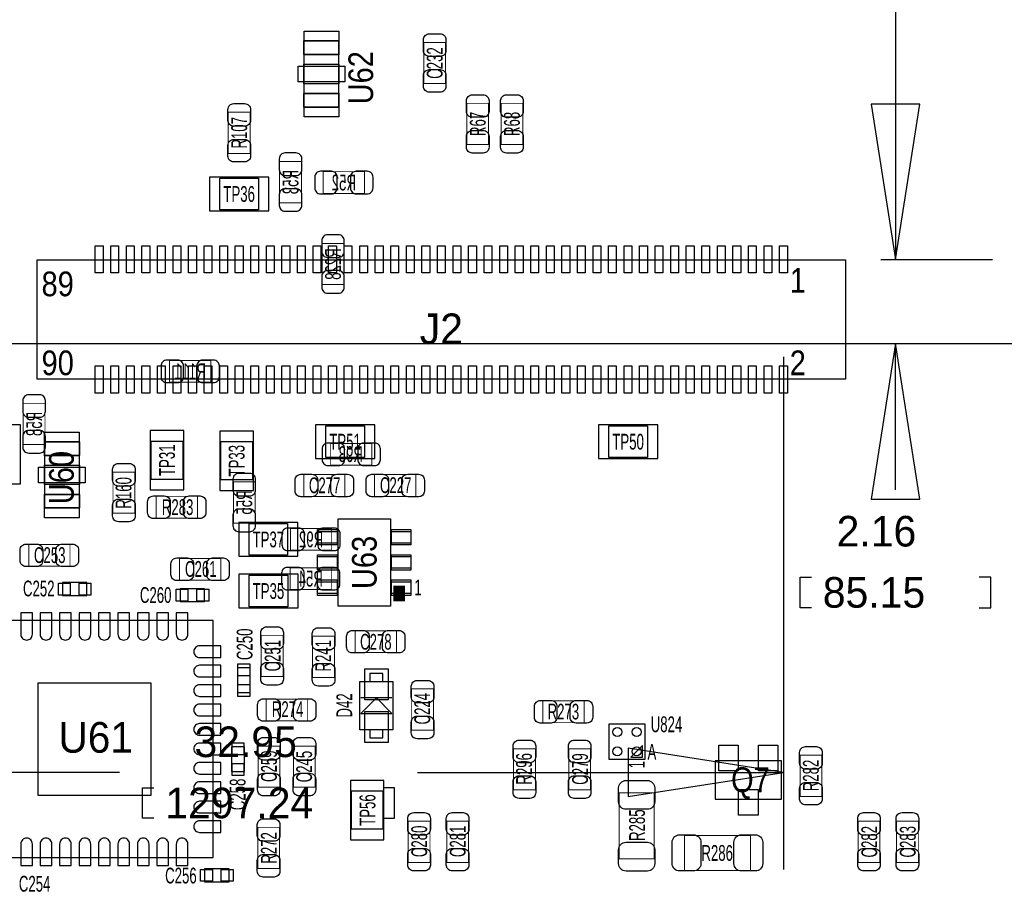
# Model space of a CAD drawing. Extents: x -31 to 174, y -12 to 124.
# Tile 6 of 20: x 61 to 86, y 24 to 47. Entities that reach past the tile are written whole.
import ezdxf
from ezdxf.enums import TextEntityAlignment as Align

# ---------------------------------------------------------------- set-up
doc = ezdxf.new("R2010")
doc.units = 0
for name, color, linetype in [('BG_DIMENSION', 1, 'CONTINUOUS'), ('PG_ASSEMBLY_BOTTOM', 140, 'CONTINUOUS'), ('PG_ASSEMBLY_TOP', 140, 'CONTINUOUS'), ('PIN_BOTTOM', 2, 'CONTINUOUS'), ('PIN_TOP', 160, 'CONTINUOUS'), ('RD_ASSEMBLY_BOTTOM', 140, 'CONTINUOUS'), ('RD_ASSEMBLY_TOP', 140, 'CONTINUOUS')]:
    doc.layers.add(name, color=color, linetype=linetype)

msp = doc.modelspace()

# ---------------------------------------------------------------- linework, layer by layer
at = {"layer": 'BG_DIMENSION'}
for points in [[(83.1723, 48.333914), (83.1723, 40.33393)], [(82.54746, 44.333922), (83.1723, 40.33393), (83.79714, 44.333922), (82.54746, 44.333922)], [(82.795618, 40.33393), (85.672422, 40.33393)], [(49.845722, 38.17112), (91.143582, 38.17112)], [(49.845722, 38.17112), (85.672422, 38.17112)], [(83.79714, 34.171128), (83.1723, 38.17112), (82.54746, 34.171128), (83.79714, 34.171128)], [(83.1723, 34.40303), (83.1723, 38.17112)], [(80.295496, 37.833808), (80.295496, 24.634698)], [(81.0133, 31.37408), (80.7212, 31.37408), (80.7212, 32.16148), (81.0133, 32.16148)], [(85.3313, 31.37408), (85.6234, 31.37408), (85.6234, 32.16148), (85.3313, 32.16148)], [(76.295504, 26.50998), (80.295496, 27.13482), (76.295504, 27.75966), (76.295504, 26.50998)], [(63.21933, 27.13482), (47.3456, 27.13482)], [(70.87743, 27.13482), (80.295496, 27.13482)], [(64.10198, 25.95372), (63.80988, 25.95372), (63.80988, 26.74112), (64.10198, 26.74112)], [(69.99478, 25.95372), (70.28688, 25.95372), (70.28688, 26.74112), (69.99478, 26.74112)]]:
    msp.add_lwpolyline(points, dxfattribs=at)
at = {"layer": 'PG_ASSEMBLY_BOTTOM', "const_width": 0.024892}
for points in [[(67.894454, 42.857674), (67.334638, 42.857674), (67.334638, 41.797478), (67.894454, 41.797478), (67.894454, 42.857674)], [(69.516498, 42.036492), (69.516498, 42.596308), (68.456302, 42.596308), (68.456302, 42.036492), (69.516498, 42.036492)], [(68.986908, 40.74922), (68.427092, 40.74922), (68.427092, 39.689024), (68.986908, 39.689024), (68.986908, 40.74922)], [(64.503554, 37.73678), (64.503554, 37.176964), (65.56375, 37.176964), (65.56375, 37.73678), (64.503554, 37.73678)], [(60.739782, 35.573462), (61.299598, 35.573462), (61.299598, 36.633658), (60.739782, 36.633658), (60.739782, 35.573462)], [(69.706998, 35.042602), (69.706998, 35.602418), (68.646802, 35.602418), (68.646802, 35.042602), (69.706998, 35.042602)], [(66.144902, 33.550352), (66.704718, 33.550352), (66.704718, 34.610548), (66.144902, 34.610548), (66.144902, 33.550352)], [(68.673218, 32.853122), (68.673218, 33.412938), (67.613022, 33.412938), (67.613022, 32.853122), (68.673218, 32.853122)], [(68.664328, 31.840932), (68.664328, 32.400748), (67.604132, 32.400748), (67.604132, 31.840932), (68.664328, 31.840932)]]:
    msp.add_lwpolyline(points, dxfattribs=at)
at = {"layer": 'PG_ASSEMBLY_TOP'}
for points in [[(68.858638, 44.260516), (68.858638, 45.960284), (67.958462, 45.960284), (67.958462, 44.260516), (68.858638, 44.260516)], [(65.531746, 41.58996), (67.055746, 41.58996), (67.055746, 42.45356), (65.531746, 42.45356), (65.531746, 41.58996)], [(81.892394, 37.25672), (61.096144, 37.25672), (61.096144, 40.33012), (81.892394, 40.33012), (81.892394, 37.25672)], [(60.668916, 34.56051), (60.668916, 36.08451), (59.805316, 36.08451), (59.805316, 34.56051), (60.668916, 34.56051)], [(68.25615, 35.21456), (69.78015, 35.21456), (69.78015, 36.07816), (68.25615, 36.07816), (68.25615, 35.21456)], [(75.53579, 35.21456), (77.05979, 35.21456), (77.05979, 36.07816), (75.53579, 36.07816), (75.53579, 35.21456)], [(64.00546, 35.93084), (64.00546, 34.40684), (64.86906, 34.40684), (64.86906, 35.93084), (64.00546, 35.93084)], [(65.79743, 35.91814), (65.79743, 34.39414), (66.66103, 34.39414), (66.66103, 35.91814), (65.79743, 35.91814)], [(61.283342, 35.640264), (61.283342, 33.940496), (62.183518, 33.940496), (62.183518, 35.640264), (61.283342, 35.640264)], [(67.80657, 33.56229), (66.28257, 33.56229), (66.28257, 32.69869), (67.80657, 32.69869), (67.80657, 33.56229)], [(67.80911, 32.23387), (66.28511, 32.23387), (66.28511, 31.37027), (67.80911, 31.37027), (67.80911, 32.23387)], [(69.653404, 29.476954), (69.993256, 29.476954), (69.993256, 29.676852), (69.653404, 29.676852), (69.653404, 29.476954)], [(70.248272, 29.476954), (70.248272, 28.226766), (69.398388, 28.226766), (69.398388, 29.476954), (70.248272, 29.476954)], [(70.22338, 28.651962), (69.82333, 29.051758), (69.42328, 28.651962), (70.22338, 28.651962)], [(70.22338, 29.051758), (69.42328, 29.051758)], [(76.727812, 28.383738), (76.727812, 27.465782), (75.809856, 27.465782), (75.809856, 28.383738), (76.727812, 28.383738)], [(69.653404, 28.026868), (69.993256, 28.026868), (69.993256, 28.226766), (69.653404, 28.226766), (69.653404, 28.026868)], [(80.24114, 27.42819), (78.53934, 27.42819), (78.53934, 26.44775), (80.24114, 26.44775), (80.24114, 27.42819)], [(69.15404, 26.92654), (69.15404, 25.40254), (70.01764, 25.40254), (70.01764, 26.92654), (69.15404, 26.92654)]]:
    msp.add_lwpolyline(points, dxfattribs=at)
for points in [[(67.958462, 45.610526), (67.958462, 45.960284), (68.858638, 45.960284), (68.858638, 45.610526)], [(67.958462, 44.860464), (67.958462, 45.360336), (68.858638, 45.360336), (68.858638, 44.860464)], [(67.958462, 44.260516), (67.958462, 44.610274), (68.858638, 44.610274), (68.858638, 44.260516)], [(61.283342, 35.290506), (61.283342, 35.640264), (62.183518, 35.640264), (62.183518, 35.290506)], [(61.283342, 34.540444), (61.283342, 35.040316), (62.183518, 35.040316), (62.183518, 34.540444)], [(61.283342, 33.940496), (61.283342, 34.290254), (62.183518, 34.290254), (62.183518, 33.940496)], [(68.837556, 31.41345), (68.837556, 33.663382), (70.187312, 33.663382), (70.187312, 31.41345)], [(68.312538, 33.038542), (68.312538, 33.338516), (68.81241, 33.338516), (68.81241, 33.038542)], [(70.212458, 33.038542), (70.212458, 33.338516), (70.71233, 33.338516), (70.71233, 33.038542)], [(68.312538, 32.388302), (68.312538, 32.68853), (68.81241, 32.68853), (68.81241, 32.388302)], [(70.212458, 32.388302), (70.212458, 32.68853), (70.71233, 32.68853), (70.71233, 32.388302)], [(62.37732, 31.68777), (62.37732, 32.01797), (61.7474, 32.01797), (61.7474, 31.68777)], [(68.312538, 31.738316), (68.312538, 32.03829), (68.81241, 32.03829), (68.81241, 31.738316)], [(70.212458, 31.738316), (70.212458, 32.03829), (70.71233, 32.03829), (70.71233, 31.738316)], [(64.77635, 31.86176), (64.77635, 31.53156), (65.40627, 31.53156), (65.40627, 31.86176)], [(59.525408, 31.040832), (59.525408, 24.940768), (65.625472, 24.940768), (65.625472, 31.040832)], [(66.24701, 29.192728), (66.57721, 29.192728), (66.57721, 29.822648), (66.24701, 29.822648)], [(66.42735, 27.79014), (66.09715, 27.79014), (66.09715, 27.16022), (66.42735, 27.16022)], [(76.668884, 27.52471), (76.668884, 27.824684), (76.36891, 27.52471)], [(65.405, 24.6507), (65.405, 24.3205), (66.03492, 24.3205), (66.03492, 24.6507)]]:
    msp.add_lwpolyline(points, close=True, dxfattribs=at)
for points, const_width in [([(71.603108, 44.862496), (71.043292, 44.862496), (71.043292, 45.922692), (71.603108, 45.922692), (71.603108, 44.862496)], 0.024892), ([(72.71004, 43.294808), (72.150224, 43.294808), (72.150224, 44.355004), (72.71004, 44.355004), (72.71004, 43.294808)], 0.024892), ([(73.58888, 43.294808), (73.029064, 43.294808), (73.029064, 44.355004), (73.58888, 44.355004), (73.58888, 43.294808)], 0.024892), ([(66.013838, 44.126912), (66.573654, 44.126912), (66.573654, 43.066716), (66.013838, 43.066716), (66.013838, 44.126912)], 0.024892), ([(63.608458, 33.805622), (63.048642, 33.805622), (63.048642, 34.865818), (63.608458, 34.865818), (63.608458, 33.805622)], 0.024892), ([(67.953382, 34.238692), (67.953382, 34.798508), (69.013578, 34.798508), (69.013578, 34.238692), (67.953382, 34.238692)], 0.024892), ([(70.838568, 34.798508), (70.838568, 34.238692), (69.778372, 34.238692), (69.778372, 34.798508), (70.838568, 34.798508)], 0.024892), ([(65.218818, 34.239708), (65.218818, 33.679892), (64.158622, 33.679892), (64.158622, 34.239708), (65.218818, 34.239708)], 0.024892), ([(60.882022, 32.441642), (60.882022, 33.001458), (61.942218, 33.001458), (61.942218, 32.441642), (60.882022, 32.441642)], 0.024892), ([(65.818258, 32.643318), (65.818258, 32.083502), (64.758062, 32.083502), (64.758062, 32.643318), (65.818258, 32.643318)], 0.024892), ([(70.412356, 31.938468), (70.412356, 31.538418)], 0.299974), ([(66.862452, 30.662626), (67.422268, 30.662626), (67.422268, 29.60243), (66.862452, 29.60243), (66.862452, 30.662626)], 0.024892), ([(68.183252, 30.637988), (68.743068, 30.637988), (68.743068, 29.577792), (68.183252, 29.577792), (68.183252, 30.637988)], 0.024892), ([(70.336918, 30.777688), (70.336918, 30.217872), (69.276722, 30.217872), (69.276722, 30.777688), (70.336918, 30.777688)], 0.024892), ([(71.290688, 28.221432), (70.730872, 28.221432), (70.730872, 29.281628), (71.290688, 29.281628), (71.290688, 28.221432)], 0.024892), ([(68.047108, 29.02077), (68.047108, 28.460954), (66.986912, 28.460954), (66.986912, 29.02077), (68.047108, 29.02077)], 0.024892), ([(74.107802, 28.414472), (74.107802, 28.974288), (75.167998, 28.974288), (75.167998, 28.414472), (74.107802, 28.414472)], 0.024892), ([(67.338448, 26.752042), (66.778632, 26.752042), (66.778632, 27.812238), (67.338448, 27.812238), (67.338448, 26.752042)], 0.024892), ([(67.691762, 27.812238), (68.251578, 27.812238), (68.251578, 26.752042), (67.691762, 26.752042), (67.691762, 27.812238)], 0.024892), ([(73.352152, 27.744928), (73.911968, 27.744928), (73.911968, 26.684732), (73.352152, 26.684732), (73.352152, 27.744928)], 0.024892), ([(74.772012, 27.744928), (75.331828, 27.744928), (75.331828, 26.684732), (74.772012, 26.684732), (74.772012, 27.744928)], 0.024892), ([(81.280508, 26.517854), (80.720692, 26.517854), (80.720692, 27.57805), (81.280508, 27.57805), (81.280508, 26.517854)], 0.024892), ([(76.968858, 24.910796), (76.068682, 24.910796), (76.068682, 26.610564), (76.968858, 26.610564), (76.968858, 24.910796)], 0.024892), ([(71.202042, 24.819102), (70.642226, 24.819102), (70.642226, 25.879298), (71.202042, 25.879298), (71.202042, 24.819102)], 0.024892), ([(72.192134, 24.819102), (71.632318, 24.819102), (71.632318, 25.879298), (72.192134, 25.879298), (72.192134, 24.819102)], 0.024892), ([(82.773012, 24.819102), (82.213196, 24.819102), (82.213196, 25.879298), (82.773012, 25.879298), (82.773012, 24.819102)], 0.024892), ([(83.763104, 24.819102), (83.203288, 24.819102), (83.203288, 25.879298), (83.763104, 25.879298), (83.763104, 24.819102)], 0.024892), ([(67.330828, 24.660352), (66.771012, 24.660352), (66.771012, 25.720548), (67.330828, 25.720548), (67.330828, 24.660352)], 0.024892), ([(77.745336, 24.613362), (77.745336, 25.513538), (79.445104, 25.513538), (79.445104, 24.613362), (77.745336, 24.613362)], 0.024892)]:
    msp.add_lwpolyline(points, dxfattribs=dict(at, const_width=const_width))
at = {"layer": 'PIN_BOTTOM'}
for points in [[(67.324478, 42.927524), (67.324478, 42.647616, 0.414846), (67.474592, 42.497502), (67.7545, 42.497502, 0.414846), (67.904614, 42.647616), (67.904614, 42.927524, 0.414846), (67.7545, 43.077638), (67.474592, 43.077638, 0.414846)], [(68.386452, 42.026332), (68.66636, 42.026332, 0.414846), (68.816474, 42.176446), (68.816474, 42.456354, 0.414846), (68.66636, 42.606468), (68.386452, 42.606468, 0.414846), (68.236338, 42.456354), (68.236338, 42.176446, 0.414846)], [(69.586348, 42.606468), (69.30644, 42.606468, 0.414846), (69.156326, 42.456354), (69.156326, 42.176446, 0.414846), (69.30644, 42.026332), (69.586348, 42.026332, 0.414846), (69.736462, 42.176446), (69.736462, 42.456354, 0.414846)], [(67.904614, 41.727628), (67.904614, 42.007536, 0.414846), (67.7545, 42.15765), (67.474592, 42.15765, 0.414846), (67.324478, 42.007536), (67.324478, 41.727628, 0.414846), (67.474592, 41.577514), (67.7545, 41.577514, 0.414846)], [(68.416932, 40.81907), (68.416932, 40.539162, 0.414846), (68.567046, 40.389048), (68.846954, 40.389048, 0.414846), (68.997068, 40.539162), (68.997068, 40.81907, 0.414846), (68.846954, 40.969184), (68.567046, 40.969184, 0.414846)], [(68.997068, 39.619174), (68.997068, 39.899082, 0.414846), (68.846954, 40.049196), (68.567046, 40.049196, 0.414846), (68.416932, 39.899082), (68.416932, 39.619174, 0.414846), (68.567046, 39.46906), (68.846954, 39.46906, 0.414846)], [(64.433704, 37.166804), (64.713612, 37.166804, 0.414846), (64.863726, 37.316918), (64.863726, 37.596826, 0.414846), (64.713612, 37.74694), (64.433704, 37.74694, 0.414846), (64.28359, 37.596826), (64.28359, 37.316918, 0.414846)], [(65.6336, 37.74694), (65.353692, 37.74694, 0.414846), (65.203578, 37.596826), (65.203578, 37.316918, 0.414846), (65.353692, 37.166804), (65.6336, 37.166804, 0.414846), (65.783714, 37.316918), (65.783714, 37.596826, 0.414846)], [(60.729622, 36.703508), (60.729622, 36.4236, 0.414846), (60.879736, 36.273486), (61.159644, 36.273486, 0.414846), (61.309758, 36.4236), (61.309758, 36.703508, 0.414846), (61.159644, 36.853622), (60.879736, 36.853622, 0.414846)], [(61.309758, 35.503612), (61.309758, 35.78352, 0.414846), (61.159644, 35.933634), (60.879736, 35.933634, 0.414846), (60.729622, 35.78352), (60.729622, 35.503612, 0.414846), (60.879736, 35.353498), (61.159644, 35.353498, 0.414846)], [(68.576952, 35.032442), (68.85686, 35.032442, 0.414846), (69.006974, 35.182556), (69.006974, 35.462464, 0.414846), (68.85686, 35.612578), (68.576952, 35.612578, 0.414846), (68.426838, 35.462464), (68.426838, 35.182556, 0.414846)], [(69.776848, 35.612578), (69.49694, 35.612578, 0.414846), (69.346826, 35.462464), (69.346826, 35.182556, 0.414846), (69.49694, 35.032442), (69.776848, 35.032442, 0.414846), (69.926962, 35.182556), (69.926962, 35.462464, 0.414846)], [(66.134742, 34.680398), (66.134742, 34.40049, 0.414846), (66.284856, 34.250376), (66.564764, 34.250376, 0.414846), (66.714878, 34.40049), (66.714878, 34.680398, 0.414846), (66.564764, 34.830512), (66.284856, 34.830512, 0.414846)], [(66.714878, 33.480502), (66.714878, 33.76041, 0.414846), (66.564764, 33.910524), (66.284856, 33.910524, 0.414846), (66.134742, 33.76041), (66.134742, 33.480502, 0.414846), (66.284856, 33.330388), (66.564764, 33.330388, 0.414846)], [(67.543172, 32.842962), (67.82308, 32.842962, 0.414846), (67.973194, 32.993076), (67.973194, 33.272984, 0.414846), (67.82308, 33.423098), (67.543172, 33.423098, 0.414846), (67.393058, 33.272984), (67.393058, 32.993076, 0.414846)], [(68.743068, 33.423098), (68.46316, 33.423098, 0.414846), (68.313046, 33.272984), (68.313046, 32.993076, 0.414846), (68.46316, 32.842962), (68.743068, 32.842962, 0.414846), (68.893182, 32.993076), (68.893182, 33.272984, 0.414846)], [(67.534282, 31.830772), (67.81419, 31.830772, 0.414846), (67.964304, 31.980886), (67.964304, 32.260794, 0.414846), (67.81419, 32.410908), (67.534282, 32.410908, 0.414846), (67.384168, 32.260794), (67.384168, 31.980886, 0.414846)], [(68.734178, 32.410908), (68.45427, 32.410908, 0.414846), (68.304156, 32.260794), (68.304156, 31.980886, 0.414846), (68.45427, 31.830772), (68.734178, 31.830772, 0.414846), (68.884292, 31.980886), (68.884292, 32.260794, 0.414846)]]:
    msp.add_lwpolyline(points, format="xyb", close=True, dxfattribs=at)
at = {"layer": 'PIN_TOP'}
for points in [[(68.85305, 45.6057), (67.96405, 45.6057), (67.96405, 46.2153), (68.85305, 46.2153)], [(69.008498, 44.910375), (67.808602, 44.910375), (67.808602, 45.310425), (69.008498, 45.310425)], [(68.85305, 44.0055), (67.96405, 44.0055), (67.96405, 44.6151), (68.85305, 44.6151)], [(65.798446, 41.61536), (65.798446, 42.42816), (66.789046, 42.42816), (66.789046, 41.61536)], [(62.793245, 40.689022), (62.793245, 39.988998), (62.593347, 39.988998), (62.593347, 40.689022)], [(63.193295, 40.689022), (63.193295, 39.988998), (62.993397, 39.988998), (62.993397, 40.689022)], [(63.593345, 40.689022), (63.593345, 39.988998), (63.393447, 39.988998), (63.393447, 40.689022)], [(63.993395, 40.689022), (63.993395, 39.988998), (63.793497, 39.988998), (63.793497, 40.689022)], [(64.393445, 40.689022), (64.393445, 39.988998), (64.193547, 39.988998), (64.193547, 40.689022)], [(64.793495, 40.689022), (64.793495, 39.988998), (64.593597, 39.988998), (64.593597, 40.689022)], [(65.193545, 40.689022), (65.193545, 39.988998), (64.993647, 39.988998), (64.993647, 40.689022)], [(65.593595, 40.689022), (65.593595, 39.988998), (65.393697, 39.988998), (65.393697, 40.689022)], [(65.993645, 40.689022), (65.993645, 39.988998), (65.793747, 39.988998), (65.793747, 40.689022)], [(66.393695, 40.689022), (66.393695, 39.988998), (66.193797, 39.988998), (66.193797, 40.689022)], [(66.793745, 40.689022), (66.793745, 39.988998), (66.593847, 39.988998), (66.593847, 40.689022)], [(67.193795, 40.689022), (67.193795, 39.988998), (66.993897, 39.988998), (66.993897, 40.689022)], [(67.593845, 40.689022), (67.593845, 39.988998), (67.393947, 39.988998), (67.393947, 40.689022)], [(67.993895, 40.689022), (67.993895, 39.988998), (67.793997, 39.988998), (67.793997, 40.689022)], [(68.393945, 40.689022), (68.393945, 39.988998), (68.194047, 39.988998), (68.194047, 40.689022)], [(68.793995, 40.689022), (68.793995, 39.988998), (68.594097, 39.988998), (68.594097, 40.689022)], [(69.194045, 40.689022), (69.194045, 39.988998), (68.994147, 39.988998), (68.994147, 40.689022)], [(69.594095, 40.689022), (69.594095, 39.988998), (69.394197, 39.988998), (69.394197, 40.689022)], [(69.994145, 40.689022), (69.994145, 39.988998), (69.794247, 39.988998), (69.794247, 40.689022)], [(70.394195, 40.689022), (70.394195, 39.988998), (70.194297, 39.988998), (70.194297, 40.689022)], [(70.794245, 40.689022), (70.794245, 39.988998), (70.594347, 39.988998), (70.594347, 40.689022)], [(71.194295, 40.689022), (71.194295, 39.988998), (70.994397, 39.988998), (70.994397, 40.689022)], [(71.594345, 40.689022), (71.594345, 39.988998), (71.394447, 39.988998), (71.394447, 40.689022)], [(71.994395, 40.689022), (71.994395, 39.988998), (71.794497, 39.988998), (71.794497, 40.689022)], [(72.394445, 40.689022), (72.394445, 39.988998), (72.194547, 39.988998), (72.194547, 40.689022)], [(72.794495, 40.689022), (72.794495, 39.988998), (72.594597, 39.988998), (72.594597, 40.689022)], [(73.194545, 40.689022), (73.194545, 39.988998), (72.994647, 39.988998), (72.994647, 40.689022)], [(73.594595, 40.689022), (73.594595, 39.988998), (73.394697, 39.988998), (73.394697, 40.689022)], [(73.994645, 40.689022), (73.994645, 39.988998), (73.794747, 39.988998), (73.794747, 40.689022)], [(74.394695, 40.689022), (74.394695, 39.988998), (74.194797, 39.988998), (74.194797, 40.689022)], [(74.794745, 40.689022), (74.794745, 39.988998), (74.594847, 39.988998), (74.594847, 40.689022)], [(75.194795, 40.689022), (75.194795, 39.988998), (74.994897, 39.988998), (74.994897, 40.689022)], [(75.594845, 40.689022), (75.594845, 39.988998), (75.394947, 39.988998), (75.394947, 40.689022)], [(75.994895, 40.689022), (75.994895, 39.988998), (75.794997, 39.988998), (75.794997, 40.689022)], [(76.394945, 40.689022), (76.394945, 39.988998), (76.195047, 39.988998), (76.195047, 40.689022)], [(76.794995, 40.689022), (76.794995, 39.988998), (76.595097, 39.988998), (76.595097, 40.689022)], [(77.195045, 40.689022), (77.195045, 39.988998), (76.995147, 39.988998), (76.995147, 40.689022)], [(77.595095, 40.689022), (77.595095, 39.988998), (77.395197, 39.988998), (77.395197, 40.689022)], [(77.995145, 40.689022), (77.995145, 39.988998), (77.795247, 39.988998), (77.795247, 40.689022)], [(78.395195, 40.689022), (78.395195, 39.988998), (78.195297, 39.988998), (78.195297, 40.689022)], [(78.795245, 40.689022), (78.795245, 39.988998), (78.595347, 39.988998), (78.595347, 40.689022)], [(79.195295, 40.689022), (79.195295, 39.988998), (78.995397, 39.988998), (78.995397, 40.689022)], [(79.595345, 40.689022), (79.595345, 39.988998), (79.395447, 39.988998), (79.395447, 40.689022)], [(79.995395, 40.689022), (79.995395, 39.988998), (79.795497, 39.988998), (79.795497, 40.689022)], [(80.395445, 40.689022), (80.395445, 39.988998), (80.195547, 39.988998), (80.195547, 40.689022)], [(62.793245, 37.597842), (62.793245, 36.897818), (62.593347, 36.897818), (62.593347, 37.597842)], [(63.193295, 37.597842), (63.193295, 36.897818), (62.993397, 36.897818), (62.993397, 37.597842)], [(63.593345, 37.597842), (63.593345, 36.897818), (63.393447, 36.897818), (63.393447, 37.597842)], [(63.993395, 37.597842), (63.993395, 36.897818), (63.793497, 36.897818), (63.793497, 37.597842)], [(64.393445, 37.597842), (64.393445, 36.897818), (64.193547, 36.897818), (64.193547, 37.597842)], [(64.793495, 37.597842), (64.793495, 36.897818), (64.593597, 36.897818), (64.593597, 37.597842)], [(65.193545, 37.597842), (65.193545, 36.897818), (64.993647, 36.897818), (64.993647, 37.597842)], [(65.593595, 37.597842), (65.593595, 36.897818), (65.393697, 36.897818), (65.393697, 37.597842)], [(65.993645, 37.597842), (65.993645, 36.897818), (65.793747, 36.897818), (65.793747, 37.597842)], [(66.393695, 37.597842), (66.393695, 36.897818), (66.193797, 36.897818), (66.193797, 37.597842)], [(66.793745, 37.597842), (66.793745, 36.897818), (66.593847, 36.897818), (66.593847, 37.597842)], [(67.193795, 37.597842), (67.193795, 36.897818), (66.993897, 36.897818), (66.993897, 37.597842)], [(67.593845, 37.597842), (67.593845, 36.897818), (67.393947, 36.897818), (67.393947, 37.597842)], [(67.993895, 37.597842), (67.993895, 36.897818), (67.793997, 36.897818), (67.793997, 37.597842)], [(68.393945, 37.597842), (68.393945, 36.897818), (68.194047, 36.897818), (68.194047, 37.597842)], [(68.793995, 37.597842), (68.793995, 36.897818), (68.594097, 36.897818), (68.594097, 37.597842)], [(69.194045, 37.597842), (69.194045, 36.897818), (68.994147, 36.897818), (68.994147, 37.597842)], [(69.594095, 37.597842), (69.594095, 36.897818), (69.394197, 36.897818), (69.394197, 37.597842)], [(69.994145, 37.597842), (69.994145, 36.897818), (69.794247, 36.897818), (69.794247, 37.597842)], [(70.394195, 37.597842), (70.394195, 36.897818), (70.194297, 36.897818), (70.194297, 37.597842)], [(70.794245, 37.597842), (70.794245, 36.897818), (70.594347, 36.897818), (70.594347, 37.597842)], [(71.194295, 37.597842), (71.194295, 36.897818), (70.994397, 36.897818), (70.994397, 37.597842)], [(71.594345, 37.597842), (71.594345, 36.897818), (71.394447, 36.897818), (71.394447, 37.597842)], [(71.994395, 37.597842), (71.994395, 36.897818), (71.794497, 36.897818), (71.794497, 37.597842)], [(72.394445, 37.597842), (72.394445, 36.897818), (72.194547, 36.897818), (72.194547, 37.597842)], [(72.794495, 37.597842), (72.794495, 36.897818), (72.594597, 36.897818), (72.594597, 37.597842)], [(73.194545, 37.597842), (73.194545, 36.897818), (72.994647, 36.897818), (72.994647, 37.597842)], [(73.594595, 37.597842), (73.594595, 36.897818), (73.394697, 36.897818), (73.394697, 37.597842)], [(73.994645, 37.597842), (73.994645, 36.897818), (73.794747, 36.897818), (73.794747, 37.597842)], [(74.394695, 37.597842), (74.394695, 36.897818), (74.194797, 36.897818), (74.194797, 37.597842)], [(74.794745, 37.597842), (74.794745, 36.897818), (74.594847, 36.897818), (74.594847, 37.597842)], [(75.194795, 37.597842), (75.194795, 36.897818), (74.994897, 36.897818), (74.994897, 37.597842)], [(75.594845, 37.597842), (75.594845, 36.897818), (75.394947, 36.897818), (75.394947, 37.597842)], [(75.994895, 37.597842), (75.994895, 36.897818), (75.794997, 36.897818), (75.794997, 37.597842)], [(76.394945, 37.597842), (76.394945, 36.897818), (76.195047, 36.897818), (76.195047, 37.597842)], [(76.794995, 37.597842), (76.794995, 36.897818), (76.595097, 36.897818), (76.595097, 37.597842)], [(77.195045, 37.597842), (77.195045, 36.897818), (76.995147, 36.897818), (76.995147, 37.597842)], [(77.595095, 37.597842), (77.595095, 36.897818), (77.395197, 36.897818), (77.395197, 37.597842)], [(77.995145, 37.597842), (77.995145, 36.897818), (77.795247, 36.897818), (77.795247, 37.597842)], [(78.395195, 37.597842), (78.395195, 36.897818), (78.195297, 36.897818), (78.195297, 37.597842)], [(78.795245, 37.597842), (78.795245, 36.897818), (78.595347, 36.897818), (78.595347, 37.597842)], [(79.195295, 37.597842), (79.195295, 36.897818), (78.995397, 36.897818), (78.995397, 37.597842)], [(79.595345, 37.597842), (79.595345, 36.897818), (79.395447, 36.897818), (79.395447, 37.597842)], [(79.995395, 37.597842), (79.995395, 36.897818), (79.795497, 36.897818), (79.795497, 37.597842)], [(80.395445, 37.597842), (80.395445, 36.897818), (80.195547, 36.897818), (80.195547, 37.597842)], [(68.52285, 35.23996), (68.52285, 36.05276), (69.51345, 36.05276), (69.51345, 35.23996)], [(75.80249, 35.23996), (75.80249, 36.05276), (76.79309, 36.05276), (76.79309, 35.23996)], [(61.28893, 35.89528), (62.17793, 35.89528), (62.17793, 35.28568), (61.28893, 35.28568)], [(64.03086, 35.66414), (64.84366, 35.66414), (64.84366, 34.67354), (64.03086, 34.67354)], [(65.82283, 35.65144), (66.63563, 35.65144), (66.63563, 34.66084), (65.82283, 34.66084)], [(61.133482, 34.990405), (62.333378, 34.990405), (62.333378, 34.590355), (61.133482, 34.590355)], [(61.28893, 34.29508), (62.17793, 34.29508), (62.17793, 33.68548), (61.28893, 33.68548)], [(67.53987, 33.53689), (67.53987, 32.72409), (66.54927, 32.72409), (66.54927, 33.53689)], [(68.812537, 32.988377), (68.312411, 32.988377), (68.312411, 33.388427), (68.812537, 33.388427)], [(70.712457, 32.988377), (70.212331, 32.988377), (70.212331, 33.388427), (70.712457, 33.388427)], [(68.812537, 32.338391), (68.312411, 32.338391), (68.312411, 32.738441), (68.812537, 32.738441)], [(70.712457, 32.338391), (70.212331, 32.338391), (70.212331, 32.738441), (70.712457, 32.738441)], [(67.54241, 32.20847), (67.54241, 31.39567), (66.55181, 31.39567), (66.55181, 32.20847)], [(61.947806, 32.00527), (61.947806, 31.70047), (61.643006, 31.70047), (61.643006, 32.00527)], [(62.481714, 32.00527), (62.481714, 31.70047), (62.176914, 31.70047), (62.176914, 32.00527)], [(68.812537, 31.688405), (68.312411, 31.688405), (68.312411, 32.088455), (68.812537, 32.088455)], [(70.712457, 31.688405), (70.212331, 31.688405), (70.212331, 32.088455), (70.712457, 32.088455)], [(64.671956, 31.54426), (64.671956, 31.84906), (64.976756, 31.84906), (64.976756, 31.54426)], [(65.205864, 31.54426), (65.205864, 31.84906), (65.510664, 31.84906), (65.510664, 31.54426)], [(66.56451, 29.622242), (66.25971, 29.622242), (66.25971, 29.927042), (66.56451, 29.927042)], [(69.523356, 29.80182), (70.123304, 29.80182), (70.123304, 29.00172), (69.523356, 29.00172)], [(61.125354, 26.540714), (61.125354, 29.440632), (64.025272, 29.440632), (64.025272, 26.540714)], [(66.56451, 29.088334), (66.25971, 29.088334), (66.25971, 29.393134), (66.56451, 29.393134)], [(69.523356, 28.702), (70.123304, 28.702), (70.123304, 27.9019), (69.523356, 27.9019)], [(66.10985, 27.894534), (66.41465, 27.894534), (66.41465, 27.589734), (66.10985, 27.589734)], [(79.132176, 27.837892), (79.132176, 27.178), (78.632304, 27.178), (78.632304, 27.837892)], [(80.148176, 27.837892), (80.148176, 27.178), (79.648304, 27.178), (79.648304, 27.837892)], [(66.10985, 27.360626), (66.41465, 27.360626), (66.41465, 27.055826), (66.10985, 27.055826)], [(69.17944, 26.65984), (69.99224, 26.65984), (69.99224, 25.66924), (69.17944, 25.66924)], [(79.640176, 26.69794), (79.640176, 26.038048), (79.140304, 26.038048), (79.140304, 26.69794)], [(65.300606, 24.3332), (65.300606, 24.638), (65.605406, 24.638), (65.605406, 24.3332)], [(65.834514, 24.3332), (65.834514, 24.638), (66.139314, 24.638), (66.139314, 24.3332)]]:
    msp.add_lwpolyline(points, close=True, dxfattribs=at)
for points in [[(71.613268, 45.992542), (71.613268, 45.712634, -0.414846), (71.463154, 45.56252), (71.183246, 45.56252, -0.414846), (71.033132, 45.712634), (71.033132, 45.992542, -0.414846), (71.183246, 46.142656), (71.463154, 46.142656, -0.414846)], [(71.033132, 44.792646), (71.033132, 45.072554, -0.414846), (71.183246, 45.222668), (71.463154, 45.222668, -0.414846), (71.613268, 45.072554), (71.613268, 44.792646, -0.414846), (71.463154, 44.642532), (71.183246, 44.642532, -0.414846)], [(72.7202, 44.424854), (72.7202, 44.144946, -0.414846), (72.570086, 43.994832), (72.290178, 43.994832, -0.414846), (72.140064, 44.144946), (72.140064, 44.424854, -0.414846), (72.290178, 44.574968), (72.570086, 44.574968, -0.414846)], [(73.59904, 44.424854), (73.59904, 44.144946, -0.414846), (73.448926, 43.994832), (73.169018, 43.994832, -0.414846), (73.018904, 44.144946), (73.018904, 44.424854, -0.414846), (73.169018, 44.574968), (73.448926, 44.574968, -0.414846)], [(66.583814, 44.196762), (66.583814, 43.916854, -0.414846), (66.4337, 43.76674), (66.153792, 43.76674, -0.414846), (66.003678, 43.916854), (66.003678, 44.196762, -0.414846), (66.153792, 44.346876), (66.4337, 44.346876, -0.414846)], [(72.140064, 43.224958), (72.140064, 43.504866, -0.414846), (72.290178, 43.65498), (72.570086, 43.65498, -0.414846), (72.7202, 43.504866), (72.7202, 43.224958, -0.414846), (72.570086, 43.074844), (72.290178, 43.074844, -0.414846)], [(73.018904, 43.224958), (73.018904, 43.504866, -0.414846), (73.169018, 43.65498), (73.448926, 43.65498, -0.414846), (73.59904, 43.504866), (73.59904, 43.224958, -0.414846), (73.448926, 43.074844), (73.169018, 43.074844, -0.414846)], [(66.003678, 42.996866), (66.003678, 43.276774, -0.414846), (66.153792, 43.426888), (66.4337, 43.426888, -0.414846), (66.583814, 43.276774), (66.583814, 42.996866, -0.414846), (66.4337, 42.846752), (66.153792, 42.846752, -0.414846)], [(63.618618, 34.935668), (63.618618, 34.65576, -0.414846), (63.468504, 34.505646), (63.188596, 34.505646, -0.414846), (63.038482, 34.65576), (63.038482, 34.935668, -0.414846), (63.188596, 35.085782), (63.468504, 35.085782, -0.414846)], [(67.883532, 34.808668), (68.16344, 34.808668, -0.414846), (68.313554, 34.658554), (68.313554, 34.378646, -0.414846), (68.16344, 34.228532), (67.883532, 34.228532, -0.414846), (67.733418, 34.378646), (67.733418, 34.658554, -0.414846)], [(69.083428, 34.228532), (68.80352, 34.228532, -0.414846), (68.653406, 34.378646), (68.653406, 34.658554, -0.414846), (68.80352, 34.808668), (69.083428, 34.808668, -0.414846), (69.233542, 34.658554), (69.233542, 34.378646, -0.414846)], [(69.708522, 34.808668), (69.98843, 34.808668, -0.414846), (70.138544, 34.658554), (70.138544, 34.378646, -0.414846), (69.98843, 34.228532), (69.708522, 34.228532, -0.414846), (69.558408, 34.378646), (69.558408, 34.658554, -0.414846)], [(70.908418, 34.228532), (70.62851, 34.228532, -0.414846), (70.478396, 34.378646), (70.478396, 34.658554, -0.414846), (70.62851, 34.808668), (70.908418, 34.808668, -0.414846), (71.058532, 34.658554), (71.058532, 34.378646, -0.414846)], [(64.088772, 34.249868), (64.36868, 34.249868, -0.414846), (64.518794, 34.099754), (64.518794, 33.819846, -0.414846), (64.36868, 33.669732), (64.088772, 33.669732, -0.414846), (63.938658, 33.819846), (63.938658, 34.099754, -0.414846)], [(65.288668, 33.669732), (65.00876, 33.669732, -0.414846), (64.858646, 33.819846), (64.858646, 34.099754, -0.414846), (65.00876, 34.249868), (65.288668, 34.249868, -0.414846), (65.438782, 34.099754), (65.438782, 33.819846, -0.414846)], [(63.038482, 33.735772), (63.038482, 34.01568, -0.414846), (63.188596, 34.165794), (63.468504, 34.165794, -0.414846), (63.618618, 34.01568), (63.618618, 33.735772, -0.414846), (63.468504, 33.585658), (63.188596, 33.585658, -0.414846)], [(60.812172, 33.011618), (61.09208, 33.011618, -0.414846), (61.242194, 32.861504), (61.242194, 32.581596, -0.414846), (61.09208, 32.431482), (60.812172, 32.431482, -0.414846), (60.662058, 32.581596), (60.662058, 32.861504, -0.414846)], [(62.012068, 32.431482), (61.73216, 32.431482, -0.414846), (61.582046, 32.581596), (61.582046, 32.861504, -0.414846), (61.73216, 33.011618), (62.012068, 33.011618, -0.414846), (62.162182, 32.861504), (62.162182, 32.581596, -0.414846)], [(64.688212, 32.653478), (64.96812, 32.653478, -0.414846), (65.118234, 32.503364), (65.118234, 32.223456, -0.414846), (64.96812, 32.073342), (64.688212, 32.073342, -0.414846), (64.538098, 32.223456), (64.538098, 32.503364, -0.414846)], [(65.888108, 32.073342), (65.6082, 32.073342, -0.414846), (65.458086, 32.223456), (65.458086, 32.503364, -0.414846), (65.6082, 32.653478), (65.888108, 32.653478, -0.414846), (66.038222, 32.503364), (66.038222, 32.223456, -0.414846)], [(60.975494, 31.24073), (60.675266, 31.24073), (60.675266, 30.69082, 0.414214), (60.82538, 30.540706, 0.414214), (60.975494, 30.69082)], [(61.47562, 31.24073), (61.175392, 31.24073), (61.175392, 30.69082, 0.414214), (61.325506, 30.540706, 0.414214), (61.47562, 30.69082)], [(61.975492, 31.24073), (61.675264, 31.24073), (61.675264, 30.69082, 0.414214), (61.825378, 30.540706, 0.414214), (61.975492, 30.69082)], [(62.475618, 31.24073), (62.17539, 31.24073), (62.17539, 30.69082, 0.414214), (62.325504, 30.540706, 0.414214), (62.475618, 30.69082)], [(62.97549, 31.24073), (62.675262, 31.24073), (62.675262, 30.69082, 0.414214), (62.825376, 30.540706, 0.414214), (62.97549, 30.69082)], [(63.475616, 31.24073), (63.175388, 31.24073), (63.175388, 30.69082, 0.414214), (63.325502, 30.540706, 0.414214), (63.475616, 30.69082)], [(63.975488, 31.24073), (63.67526, 31.24073), (63.67526, 30.69082, 0.414214), (63.825374, 30.540706, 0.414214), (63.975488, 30.69082)], [(64.475614, 31.24073), (64.175386, 31.24073), (64.175386, 30.69082, 0.414214), (64.3255, 30.540706, 0.414214), (64.475614, 30.69082)], [(64.975486, 31.24073), (64.675258, 31.24073), (64.675258, 30.69082, 0.414214), (64.825372, 30.540706, 0.414214), (64.975486, 30.69082)], [(67.432428, 30.732476), (67.432428, 30.452568, -0.414846), (67.282314, 30.302454), (67.002406, 30.302454, -0.414846), (66.852292, 30.452568), (66.852292, 30.732476, -0.414846), (67.002406, 30.88259), (67.282314, 30.88259, -0.414846)], [(68.753228, 30.707838), (68.753228, 30.42793, -0.414846), (68.603114, 30.277816), (68.323206, 30.277816, -0.414846), (68.173092, 30.42793), (68.173092, 30.707838, -0.414846), (68.323206, 30.857952), (68.603114, 30.857952, -0.414846)], [(69.206872, 30.787848), (69.48678, 30.787848, -0.414846), (69.636894, 30.637734), (69.636894, 30.357826, -0.414846), (69.48678, 30.207712), (69.206872, 30.207712, -0.414846), (69.056758, 30.357826), (69.056758, 30.637734, -0.414846)], [(70.406768, 30.207712), (70.12686, 30.207712, -0.414846), (69.976746, 30.357826), (69.976746, 30.637734, -0.414846), (70.12686, 30.787848), (70.406768, 30.787848, -0.414846), (70.556882, 30.637734), (70.556882, 30.357826, -0.414846)], [(65.82537, 30.090618), (65.82537, 30.390846), (65.27546, 30.390846, 0.414214), (65.125346, 30.240732, 0.414214), (65.27546, 30.090618)], [(65.82537, 29.590746), (65.82537, 29.890974), (65.27546, 29.890974, 0.414214), (65.125346, 29.74086, 0.414214), (65.27546, 29.590746)], [(66.852292, 29.53258), (66.852292, 29.812488, -0.414846), (67.002406, 29.962602), (67.282314, 29.962602, -0.414846), (67.432428, 29.812488), (67.432428, 29.53258, -0.414846), (67.282314, 29.382466), (67.002406, 29.382466, -0.414846)], [(68.173092, 29.507942), (68.173092, 29.78785, -0.414846), (68.323206, 29.937964), (68.603114, 29.937964, -0.414846), (68.753228, 29.78785), (68.753228, 29.507942, -0.414846), (68.603114, 29.357828), (68.323206, 29.357828, -0.414846)], [(65.82537, 29.09062), (65.82537, 29.390848), (65.27546, 29.390848, 0.414214), (65.125346, 29.240734, 0.414214), (65.27546, 29.09062)], [(71.300848, 29.351478), (71.300848, 29.07157, -0.414846), (71.150734, 28.921456), (70.870826, 28.921456, -0.414846), (70.720712, 29.07157), (70.720712, 29.351478, -0.414846), (70.870826, 29.501592), (71.150734, 29.501592, -0.414846)], [(65.82537, 28.590748), (65.82537, 28.890976), (65.27546, 28.890976, 0.414214), (65.125346, 28.740862, 0.414214), (65.27546, 28.590748)], [(66.917062, 29.03093), (67.19697, 29.03093, -0.414846), (67.347084, 28.880816), (67.347084, 28.600908, -0.414846), (67.19697, 28.450794), (66.917062, 28.450794, -0.414846), (66.766948, 28.600908), (66.766948, 28.880816, -0.414846)], [(68.116958, 28.450794), (67.83705, 28.450794, -0.414846), (67.686936, 28.600908), (67.686936, 28.880816, -0.414846), (67.83705, 29.03093), (68.116958, 29.03093, -0.414846), (68.267072, 28.880816), (68.267072, 28.600908, -0.414846)], [(74.037952, 28.984448), (74.31786, 28.984448, -0.414846), (74.467974, 28.834334), (74.467974, 28.554426, -0.414846), (74.31786, 28.404312), (74.037952, 28.404312, -0.414846), (73.887838, 28.554426), (73.887838, 28.834334, -0.414846)], [(75.237848, 28.404312), (74.95794, 28.404312, -0.414846), (74.807826, 28.554426), (74.807826, 28.834334, -0.414846), (74.95794, 28.984448), (75.237848, 28.984448, -0.414846), (75.387962, 28.834334), (75.387962, 28.554426, -0.414846)], [(65.82537, 28.090622), (65.82537, 28.39085), (65.27546, 28.39085, 0.414214), (65.125346, 28.240736, 0.414214), (65.27546, 28.090622)], [(70.720712, 28.151582), (70.720712, 28.43149, -0.414846), (70.870826, 28.581604), (71.150734, 28.581604, -0.414846), (71.300848, 28.43149), (71.300848, 28.151582, -0.414846), (71.150734, 28.001468), (70.870826, 28.001468, -0.414846)], [(65.82537, 27.59075), (65.82537, 27.890978), (65.27546, 27.890978, 0.414214), (65.125346, 27.740864, 0.414214), (65.27546, 27.59075)], [(67.348608, 27.882088), (67.348608, 27.60218, -0.414846), (67.198494, 27.452066), (66.918586, 27.452066, -0.414846), (66.768472, 27.60218), (66.768472, 27.882088, -0.414846), (66.918586, 28.032202), (67.198494, 28.032202, -0.414846)], [(68.261738, 27.882088), (68.261738, 27.60218, -0.414846), (68.111624, 27.452066), (67.831716, 27.452066, -0.414846), (67.681602, 27.60218), (67.681602, 27.882088, -0.414846), (67.831716, 28.032202), (68.111624, 28.032202, -0.414846)], [(73.922128, 27.814778), (73.922128, 27.53487, -0.414846), (73.772014, 27.384756), (73.492106, 27.384756, -0.414846), (73.341992, 27.53487), (73.341992, 27.814778, -0.414846), (73.492106, 27.964892), (73.772014, 27.964892, -0.414846)], [(75.341988, 27.814778), (75.341988, 27.53487, -0.414846), (75.191874, 27.384756), (74.911966, 27.384756, -0.414846), (74.761852, 27.53487), (74.761852, 27.814778, -0.414846), (74.911966, 27.964892), (75.191874, 27.964892, -0.414846)], [(81.290668, 27.6479), (81.290668, 27.367992, -0.414846), (81.140554, 27.217878), (80.860646, 27.217878, -0.414846), (80.710532, 27.367992), (80.710532, 27.6479, -0.414846), (80.860646, 27.798014), (81.140554, 27.798014, -0.414846)], [(65.82537, 27.090624), (65.82537, 27.390852), (65.27546, 27.390852, 0.414214), (65.125346, 27.240738, 0.414214), (65.27546, 27.090624)], [(66.768472, 26.682192), (66.768472, 26.9621, -0.414846), (66.918586, 27.112214), (67.198494, 27.112214, -0.414846), (67.348608, 26.9621), (67.348608, 26.682192, -0.414846), (67.198494, 26.532078), (66.918586, 26.532078, -0.414846)], [(67.681602, 26.682192), (67.681602, 26.9621, -0.414846), (67.831716, 27.112214), (68.111624, 27.112214, -0.414846), (68.261738, 26.9621), (68.261738, 26.682192, -0.414846), (68.111624, 26.532078), (67.831716, 26.532078, -0.414846)], [(65.82537, 26.590752), (65.82537, 26.89098), (65.27546, 26.89098, 0.414214), (65.125346, 26.740866, 0.414214), (65.27546, 26.590752)], [(73.341992, 26.614882), (73.341992, 26.89479, -0.414846), (73.492106, 27.044904), (73.772014, 27.044904, -0.414846), (73.922128, 26.89479), (73.922128, 26.614882, -0.414846), (73.772014, 26.464768), (73.492106, 26.464768, -0.414846)], [(74.761852, 26.614882), (74.761852, 26.89479, -0.414846), (74.911966, 27.044904), (75.191874, 27.044904, -0.414846), (75.341988, 26.89479), (75.341988, 26.614882, -0.414846), (75.191874, 26.464768), (74.911966, 26.464768, -0.414846)], [(76.983844, 26.735786), (76.983844, 26.375614, -0.414556), (76.793852, 26.185622), (76.243688, 26.185622, -0.414556), (76.053696, 26.375614), (76.053696, 26.735786, -0.414556), (76.243688, 26.925778), (76.793852, 26.925778, -0.414556)], [(80.710532, 26.448004), (80.710532, 26.727912, -0.414846), (80.860646, 26.878026), (81.140554, 26.878026, -0.414846), (81.290668, 26.727912), (81.290668, 26.448004, -0.414846), (81.140554, 26.29789), (80.860646, 26.29789, -0.414846)], [(65.82537, 26.090626), (65.82537, 26.390854), (65.27546, 26.390854, 0.414214), (65.125346, 26.24074, 0.414214), (65.27546, 26.090626)], [(71.212202, 25.949148), (71.212202, 25.66924, -0.414846), (71.062088, 25.519126), (70.78218, 25.519126, -0.414846), (70.632066, 25.66924), (70.632066, 25.949148, -0.414846), (70.78218, 26.099262), (71.062088, 26.099262, -0.414846)], [(72.202294, 25.949148), (72.202294, 25.66924, -0.414846), (72.05218, 25.519126), (71.772272, 25.519126, -0.414846), (71.622158, 25.66924), (71.622158, 25.949148, -0.414846), (71.772272, 26.099262), (72.05218, 26.099262, -0.414846)], [(82.783172, 25.949148), (82.783172, 25.66924, -0.414846), (82.633058, 25.519126), (82.35315, 25.519126, -0.414846), (82.203036, 25.66924), (82.203036, 25.949148, -0.414846), (82.35315, 26.099262), (82.633058, 26.099262, -0.414846)], [(83.773264, 25.949148), (83.773264, 25.66924, -0.414846), (83.62315, 25.519126), (83.343242, 25.519126, -0.414846), (83.193128, 25.66924), (83.193128, 25.949148, -0.414846), (83.343242, 26.099262), (83.62315, 26.099262, -0.414846)], [(65.82537, 25.590754), (65.82537, 25.890982), (65.27546, 25.890982, 0.414214), (65.125346, 25.740868, 0.414214), (65.27546, 25.590754)], [(67.340988, 25.790398), (67.340988, 25.51049, -0.414846), (67.190874, 25.360376), (66.910966, 25.360376, -0.414846), (66.760852, 25.51049), (66.760852, 25.790398, -0.414846), (66.910966, 25.940512), (67.190874, 25.940512, -0.414846)], [(60.675266, 24.74087), (60.975494, 24.74087), (60.975494, 25.29078, 0.414214), (60.82538, 25.440894, 0.414214), (60.675266, 25.29078)], [(61.175392, 24.74087), (61.47562, 24.74087), (61.47562, 25.29078, 0.414214), (61.325506, 25.440894, 0.414214), (61.175392, 25.29078)], [(61.675264, 24.74087), (61.975492, 24.74087), (61.975492, 25.29078, 0.414214), (61.825378, 25.440894, 0.414214), (61.675264, 25.29078)], [(62.17539, 24.74087), (62.475618, 24.74087), (62.475618, 25.29078, 0.414214), (62.325504, 25.440894, 0.414214), (62.17539, 25.29078)], [(62.675262, 24.74087), (62.97549, 24.74087), (62.97549, 25.29078, 0.414214), (62.825376, 25.440894, 0.414214), (62.675262, 25.29078)], [(63.175388, 24.74087), (63.475616, 24.74087), (63.475616, 25.29078, 0.414214), (63.325502, 25.440894, 0.414214), (63.175388, 25.29078)], [(63.67526, 24.74087), (63.975488, 24.74087), (63.975488, 25.29078, 0.414214), (63.825374, 25.440894, 0.414214), (63.67526, 25.29078)], [(64.175386, 24.74087), (64.475614, 24.74087), (64.475614, 25.29078, 0.414214), (64.3255, 25.440894, 0.414214), (64.175386, 25.29078)], [(64.675258, 24.74087), (64.975486, 24.74087), (64.975486, 25.29078, 0.414214), (64.825372, 25.440894, 0.414214), (64.675258, 25.29078)], [(76.053696, 24.785574), (76.053696, 25.145746, -0.414556), (76.243688, 25.335738), (76.793852, 25.335738, -0.414556), (76.983844, 25.145746), (76.983844, 24.785574, -0.414556), (76.793852, 24.595582), (76.243688, 24.595582, -0.414556)], [(77.620114, 25.528524), (77.980286, 25.528524, -0.414556), (78.170278, 25.338532), (78.170278, 24.788368, -0.414556), (77.980286, 24.598376), (77.620114, 24.598376, -0.414556), (77.430122, 24.788368), (77.430122, 25.338532, -0.414556)], [(79.570326, 24.598376), (79.210154, 24.598376, -0.414556), (79.020162, 24.788368), (79.020162, 25.338532, -0.414556), (79.210154, 25.528524), (79.570326, 25.528524, -0.414556), (79.760318, 25.338532), (79.760318, 24.788368, -0.414556)], [(70.632066, 24.749252), (70.632066, 25.02916, -0.414846), (70.78218, 25.179274), (71.062088, 25.179274, -0.414846), (71.212202, 25.02916), (71.212202, 24.749252, -0.414846), (71.062088, 24.599138), (70.78218, 24.599138, -0.414846)], [(71.622158, 24.749252), (71.622158, 25.02916, -0.414846), (71.772272, 25.179274), (72.05218, 25.179274, -0.414846), (72.202294, 25.02916), (72.202294, 24.749252, -0.414846), (72.05218, 24.599138), (71.772272, 24.599138, -0.414846)], [(82.203036, 24.749252), (82.203036, 25.02916, -0.414846), (82.35315, 25.179274), (82.633058, 25.179274, -0.414846), (82.783172, 25.02916), (82.783172, 24.749252, -0.414846), (82.633058, 24.599138), (82.35315, 24.599138, -0.414846)], [(83.193128, 24.749252), (83.193128, 25.02916, -0.414846), (83.343242, 25.179274), (83.62315, 25.179274, -0.414846), (83.773264, 25.02916), (83.773264, 24.749252, -0.414846), (83.62315, 24.599138), (83.343242, 24.599138, -0.414846)], [(66.760852, 24.590502), (66.760852, 24.87041, -0.414846), (66.910966, 25.020524), (67.190874, 25.020524, -0.414846), (67.340988, 24.87041), (67.340988, 24.590502, -0.414846), (67.190874, 24.440388), (66.910966, 24.440388, -0.414846)]]:
    msp.add_lwpolyline(points, format="xyb", close=True, dxfattribs=at)
for centre in [(76.018898, 28.174696), (76.51877, 28.174696), (76.018898, 27.674824), (76.51877, 27.674824)]:
    msp.add_circle(centre, 0.115062, dxfattribs=at)

# ---------------------------------------------------------------- texts
at = {"layer": 'BG_DIMENSION'}
for s, p in [('2.16', (81.661, 32.94888)), ('85.15', (81.3054, 31.37408)), ('32.95', (65.14338, 27.52852)), ('1297.24', (64.39408, 25.95372))]:
    msp.add_text(s, height=0.7874, dxfattribs=at).set_placement(p)
at = {"layer": 'PG_ASSEMBLY_TOP'}
for s, height, width, p in [('89', 0.635, 0.88, (61.210444, 39.39032)), ('1', 0.635, 0.88, (80.4545, 39.47922)), ('90', 0.635, 0.88, (61.210444, 37.35832)), ('2', 0.635, 0.88, (80.4545, 37.35832)), ('1', 0.4064, 0.625, (70.79996, 31.69285)), ('A', 0.4064, 0.625, (76.7969, 27.45994))]:
    msp.add_text(s, height=height, dxfattribs=dict(at, width=width)).set_placement(p)
at = {"layer": 'PG_ASSEMBLY_TOP', "width": 0.625}
msp.add_text('1', height=0.4064, rotation=90, dxfattribs=at).set_placement((76.722224, 27.23896))
at = {"layer": 'RD_ASSEMBLY_BOTTOM', "text_generation_flag": 2, "width": 0.625}
for s, p in [('R53', (67.817746, 42.327576)), ('R228', (68.9102, 40.219122)), ('R58', (61.22289, 36.10356)), ('R55', (66.62801, 34.08045))]:
    msp.add_text(s, height=0.4064, rotation=90, dxfattribs=at).set_placement(p, align=Align.CENTER)
for s, p in [('R52', (68.9864, 42.1132)), ('R111', (65.033652, 37.253672)), ('R93', (69.1642, 35.12312)), ('R92', (68.14312, 32.92983)), ('R54', (68.13423, 31.91764))]:
    msp.add_text(s, height=0.4064, dxfattribs=at).set_placement(p, align=Align.CENTER)
at = {"layer": 'RD_ASSEMBLY_TOP'}
for s, height, width, p in [('U62', 0.635, 0.88, (69.73951, 44.32808)), ('U60', 0.635, 0.88, (62.0395, 34.03727)), ('D42', 0.4064, 0.625, (69.20103, 28.54579))]:
    msp.add_text(s, height=height, rotation=90, dxfattribs=dict(at, width=width)).set_placement(p)
for s, height, width, p in [('C232', 0.4064, 0.625, (71.5264, 45.392594)), ('R67', 0.4064, 0.625, (72.633332, 43.824906)), ('R68', 0.4064, 0.625, (73.512172, 43.824906)), ('R107', 0.4064, 0.625, (66.496946, 43.596814)), ('TP31', 0.4064, 0.625, (64.64046, 35.16884)), ('TP33', 0.4064, 0.625, (66.43243, 35.15614)), ('R160', 0.4064, 0.625, (63.52286, 34.32937)), ('U63', 0.635, 0.88, (69.829934, 32.538416)), ('C250', 0.4064, 0.625, (66.6369, 30.43174)), ('C251', 0.4064, 0.625, (67.35699, 30.13964)), ('R241', 0.4064, 0.625, (68.66001, 30.13583)), ('C224', 0.4064, 0.625, (71.20636, 28.77439)), ('C259', 0.4064, 0.625, (67.26301, 27.29357)), ('C245', 0.4064, 0.625, (68.16725, 27.28468)), ('R296', 0.4064, 0.625, (73.82383, 27.22626)), ('C279', 0.4064, 0.625, (75.26401, 27.22118)), ('R282', 0.4064, 0.625, (81.19999, 27.055572)), ('C258', 0.4064, 0.625, (66.45783, 26.5684)), ('TP56', 0.4064, 0.625, (69.79793, 26.16454)), ('R285', 0.4064, 0.625, (76.73086, 25.77592)), ('C280', 0.4064, 0.625, (71.127874, 25.35936)), ('C281', 0.4064, 0.625, (72.117966, 25.35936)), ('C282', 0.4064, 0.625, (82.703924, 25.3492)), ('C283', 0.4064, 0.625, (83.694016, 25.3492)), ('R272', 0.4064, 0.625, (67.2592, 25.19045))]:
    msp.add_text(s, height=height, rotation=90, dxfattribs=dict(at, width=width)).set_placement(p, align=Align.CENTER)
for s, height, width, p in [('TP36', 0.4064, 0.625, (66.293746, 41.81856)), ('TP51', 0.4064, 0.625, (69.01815, 35.44316)), ('TP50', 0.4064, 0.625, (76.29779, 35.44316)), ('C277', 0.4064, 0.625, (68.49237, 34.32048)), ('C227', 0.4064, 0.625, (70.3199, 34.32429)), ('R283', 0.4064, 0.625, (64.71031, 33.75914)), ('TP37', 0.4064, 0.625, (67.04457, 32.92729)), ('C253', 0.4064, 0.625, (61.42101, 32.52343)), ('C261', 0.4064, 0.625, (65.30594, 32.16783)), ('C252', 0.4064, 0.625, (61.13907, 31.66491)), ('TP35', 0.4064, 0.625, (67.04711, 31.59887)), ('C260', 0.4064, 0.625, (64.14643, 31.496)), ('C278', 0.4064, 0.625, (69.80936, 30.29331)), ('R274', 0.4064, 0.625, (67.53987, 28.55849)), ('R273', 0.4064, 0.625, (74.63282, 28.49626)), ('U61', 0.78994, 0.987138, (62.60338, 27.64155)), ('U824', 0.4064, 0.625, (77.28458, 28.16987)), ('R286', 0.4064, 0.625, (78.58887, 24.85771)), ('C256', 0.4064, 0.625, (64.7954, 24.27605)), ('C254', 0.4064, 0.625, (61.03239, 24.06523))]:
    msp.add_text(s, height=height, dxfattribs=dict(at, width=width)).set_placement(p, align=Align.CENTER)
msp.add_text('J2', height=0.7874, dxfattribs=at).set_placement((71.494396, 38.15842), align=Align.CENTER)
at = {"layer": 'RD_ASSEMBLY_TOP', "width": 0.873016}
msp.add_text('Q7', height=0.64008, dxfattribs=at).set_placement((78.94574, 26.62555))

doc.saveas('drawing.dxf')
